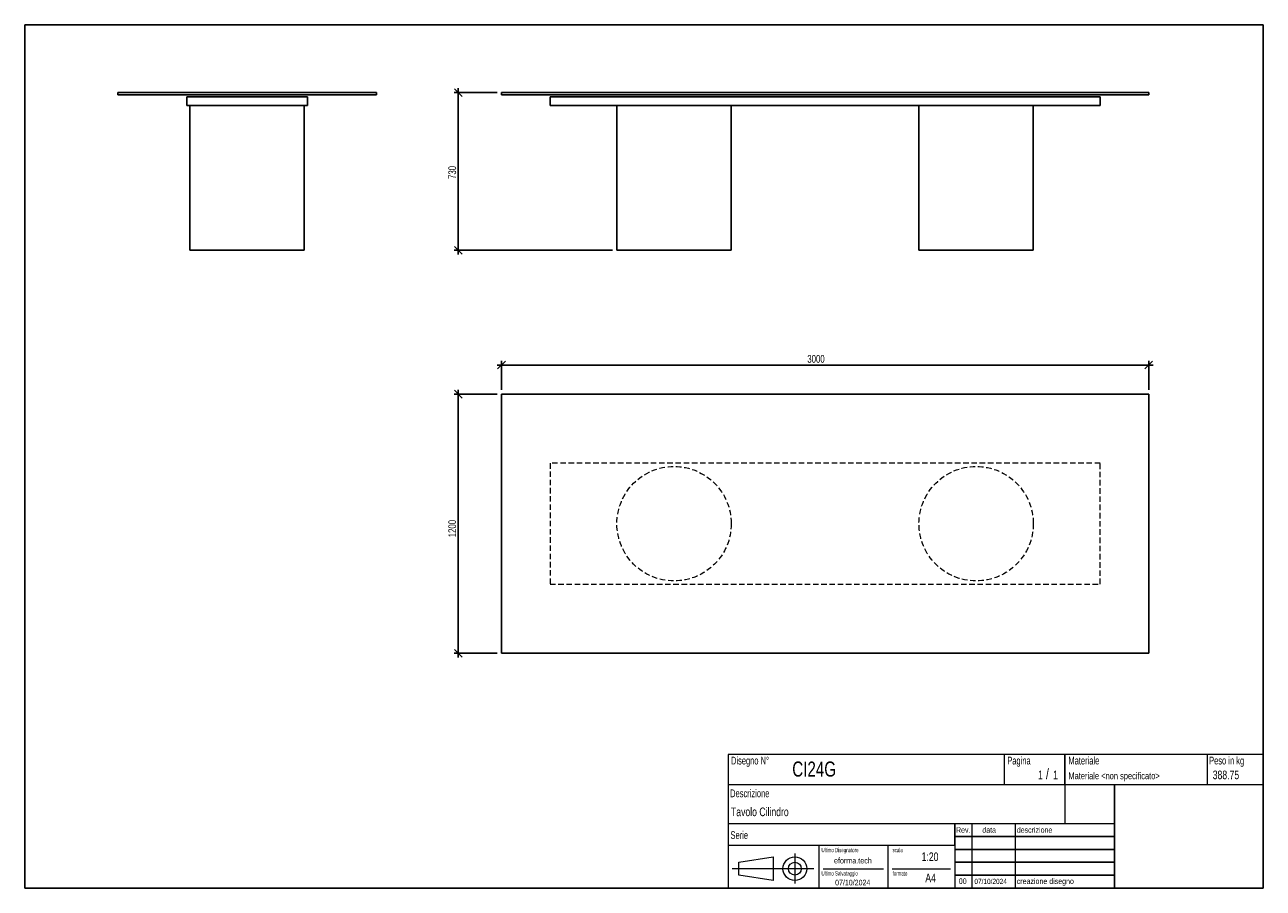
# Model space of a CAD drawing. Header units: millimetres. Extents: x 5 to 292, y 5 to 205.
import ezdxf

# ---------------------------------------------------------------- set-up
doc = ezdxf.new("R2010")
doc.units = ezdxf.units.MM
doc.linetypes.add('HIDDEN', pattern=[1.905, 1.27, -0.635])
doc.layers.add('FORMAT', color=7, linetype='Continuous')
doc.styles.add('SLDTEXTSTYLE0', font='TXT', dxfattribs={"width": 0.605})
doc.styles.add('SLDTEXTSTYLE1', font='TXT', dxfattribs={"width": 0.75})
doc.dimstyles.new('SLDDIMSTYLE0', dxfattribs={"dimtxt": 1.8, "dimasz": 1.8, "dimexe": 0, "dimexo": 0.0625, "dimgap": 0.45, "dimtad": 1, "dimlfac": 20, "dimrnd": 1e-09, "dimzin": 12, "dimdsep": 46, "dimtxsty": 'SLDTEXTSTYLE1', "dimblk1": 'OBLIQUE', "dimblk2": 'OBLIQUE', "dimsah": 1, "dimcen": 0.09, "dimadec": 0, "dimazin": 3, "dimtfac": 1, "dimtmove": 0, "dimatfit": 0, "dimldrblk": 'OBLIQUE', "dimfxl": 0, "dimfrac": 2, "dimtolj": 1, "dimtzin": 12, "dimarcsym": 0})

# ---------------------------------------------------------------- blocks, each defined once
blk = doc.blocks.new('_Oblique')
at = {"color": 0, "linetype": 'ByBlock', "lineweight": -2}
blk.add_line((-0.5, -0.5), (0.5, 0.5), dxfattribs=at)
blk = doc.blocks.new('_D')
at = {"layer": 'FORMAT', "color": 7}
for p, q in [((105.47, 189.28), (105.47, 190.28)), ((114.47, 189.28), (104.47, 189.28)), ((105.47, 189.28), (105.47, 152.78)), ((141.22, 152.78), (104.47, 152.78)), ((105.47, 152.78), (105.47, 151.78))]:
    blk.add_line(p, q, dxfattribs=at)
at = {"layer": 'FORMAT', "color": 7, "xscale": 1.8, "yscale": 1.8}
for p, rotation in [((105.47, 189.28), 270.0000000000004), ((105.47, 152.78), 90.0000000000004)]:
    blk.add_blockref('_Oblique', p, dxfattribs=dict(at, rotation=rotation))
at = {"layer": 'FORMAT', "color": 7, "insert": (103.15, 169.29), "char_height": 1.8, "attachment_point": 1, "rotation": 90, "style": 'SLDTEXTSTYLE1'}
blk.add_mtext('730', dxfattribs=at)
blk = doc.blocks.new('_D_1')
at = {"layer": 'FORMAT', "color": 7}
for p, q in [((114.47, 119.43), (104.47, 119.43)), ((105.47, 119.43), (105.47, 120.43)), ((105.47, 119.43), (105.47, 59.43)), ((114.47, 59.43), (104.47, 59.43)), ((105.47, 59.43), (105.47, 58.43))]:
    blk.add_line(p, q, dxfattribs=at)
at = {"layer": 'FORMAT', "color": 7, "xscale": 1.8, "yscale": 1.8}
for p, rotation in [((105.47, 119.43, 17.25), 270.0000000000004), ((105.47, 59.43, 17.25), 90.0000000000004)]:
    blk.add_blockref('_Oblique', p, dxfattribs=dict(at, rotation=rotation))
at = {"layer": 'FORMAT', "color": 7, "insert": (103.15, 86.3), "char_height": 1.8, "attachment_point": 1, "rotation": 90, "style": 'SLDTEXTSTYLE1'}
blk.add_mtext('1200', dxfattribs=at)
blk = doc.blocks.new('_D_2')
at = {"layer": 'FORMAT', "color": 7}
for p, q in [((115.47, 120.43), (115.47, 127.19)), ((265.47, 120.43), (265.47, 127.19)), ((115.47, 126.19), (114.47, 126.19)), ((265.47, 126.19), (115.47, 126.19)), ((265.47, 126.19), (266.47, 126.19))]:
    blk.add_line(p, q, dxfattribs=at)
at = {"layer": 'FORMAT', "color": 7, "xscale": 1.8, "yscale": 1.8}
blk.add_blockref('_Oblique', (115.47, 126.19, 17.25), dxfattribs=at)
at = {"layer": 'FORMAT', "color": 7, "xscale": 1.8, "yscale": 1.8, "rotation": 180.0000000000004}
blk.add_blockref('_Oblique', (265.47, 126.19, 17.25), dxfattribs=at)
at = {"layer": 'FORMAT', "color": 7, "insert": (186.35, 128.51), "char_height": 1.8, "attachment_point": 1, "style": 'SLDTEXTSTYLE1'}
blk.add_mtext('3000', dxfattribs=at)

msp = doc.modelspace()

# ---------------------------------------------------------------- linework, layer by layer
at = {"color": 7, "linetype": 'Continuous', "lineweight": 25}
for p, q in [((26.53326, 189.2822), (26.53326, 188.7822)), ((26.53326, 189.2822), (86.53326, 189.2822)), ((26.53326, 188.7822), (86.53326, 188.7822)), ((42.53326, 186.2822), (42.53326, 188.2822)), ((42.53326, 188.2822), (70.53326, 188.2822)), ((70.53326, 186.2822), (70.53326, 188.2822)), ((86.53326, 189.2822), (86.53326, 188.7822)), ((115.4706, 189.2822), (115.4706, 188.7822)), ((115.4706, 189.2822), (265.4706, 189.2822)), ((115.4706, 188.7822), (265.4706, 188.7822)), ((126.7206, 188.2822), (254.2206, 188.2822)), ((126.7206, 186.2822), (126.7206, 188.2822)), ((254.2206, 186.2822), (254.2206, 188.2822)), ((265.4706, 189.2822), (265.4706, 188.7822)), ((42.53326, 186.2822), (70.53326, 186.2822)), ((43.28326, 186.2822), (43.28326, 152.7822)), ((69.78326, 152.7822), (69.78326, 186.2822)), ((126.7206, 186.2822), (254.2206, 186.2822)), ((142.2206, 186.2822), (142.2206, 152.7822)), ((168.7206, 152.7822), (168.7206, 186.2822)), ((212.2206, 186.2822), (212.2206, 152.7822)), ((238.7206, 152.7822), (238.7206, 186.2822)), ((43.28326, 152.7822), (69.78326, 152.7822)), ((142.2206, 152.7822), (155.4706, 152.7822)), ((155.4706, 152.7822), (168.7206, 152.7822)), ((212.2206, 152.7822), (225.4706, 152.7822)), ((225.4706, 152.7822), (238.7206, 152.7822)), ((265.4706, 119.43369), (115.4706, 119.43369)), ((115.4706, 119.43369), (115.4706, 59.43369)), ((265.4706, 59.43369), (265.4706, 119.43369)), ((115.4706, 59.43369), (265.4706, 59.43369))]:
    msp.add_line(p, q, dxfattribs=at)
at = {"color": 7, "linetype": 'HIDDEN', "lineweight": 18}
for p, q in [((254.2206, 103.43369), (126.7206, 103.43369)), ((126.7206, 103.43369), (126.7206, 75.43369)), ((254.2206, 75.43369), (254.2206, 103.43369)), ((126.7206, 75.43369), (254.2206, 75.43369))]:
    msp.add_line(p, q, dxfattribs=at)
for centre in [(155.4706, 89.43369), (225.4706, 89.43369)]:
    msp.add_circle(centre, 13.25, dxfattribs=at)
at = {"layer": 'FORMAT', "color": 251, "true_color": 0x484848}
for p, q in [((5, 205), (292, 205)), ((5, 205), (5, 5)), ((292, 205), (292, 5)), ((5, 5), (292, 5))]:
    msp.add_line(p, q, dxfattribs=at)
at = {"layer": 'FORMAT', "color": 251, "lineweight": 18, "true_color": 0x484848}
for p, q in [((292, 36), (168, 36)), ((168, 36), (168, 5)), ((232, 36), (232, 29)), ((279, 36), (279, 29)), ((168, 29), (292, 29)), ((168, 20), (246, 20)), ((224.5, 20), (224.5, 5)), ((234.5, 20), (234.5, 5)), ((246, 20), (257.5, 20)), ((168, 15), (220.5, 15)), ((189, 15), (189, 5)), ((205, 15), (205, 5)), ((220.5, 15), (220.5, 5)), ((170.45232, 11.02842), (178.45232, 12.27842)), ((178.45232, 12.27842), (178.45232, 6.77842)), ((183.46023, 13.04077), (183.46023, 6.06051)), ((187.88291, 9.52842), (168.89345, 9.52842)), ((170.45232, 8.02842), (170.45232, 11.02842)), ((190, 9.5), (204, 9.5)), ((206, 9.5), (219.5, 9.5)), ((178.45232, 6.77842), (170.45232, 8.02842))]:
    msp.add_line(p, q, dxfattribs=at)
at = {"layer": 'FORMAT', "color": 7}
for p, q in [((246, 29), (246, 36)), ((257.5, 20), (257.5, 29)), ((220.5, 15), (220.5, 20)), ((257.5, 5), (257.5, 20)), ((220.5, 17), (257.5, 17)), ((220.5, 14), (257.5, 14)), ((220.5, 11), (257.5, 11)), ((220.5, 8), (257.5, 8)), ((220.5, 5), (257.5, 5))]:
    msp.add_line(p, q, dxfattribs=at)
at = {"layer": 'FORMAT', "color": 7, "lineweight": 18}
msp.add_line((246, 29), (246, 20), dxfattribs=at)
at = {"layer": 'FORMAT', "color": 251, "lineweight": 18, "true_color": 0x484848}
for radius in [2.75, 1.5]:
    msp.add_circle((183.46023, 9.52842), radius, dxfattribs=at)

# ---------------------------------------------------------------- texts
at = {"color": 18, "linetype": 'Continuous', "lineweight": 0, "true_color": 0x060606, "insert": (280.29073, 32.24796), "char_height": 2, "attachment_point": 1, "style": 'SLDTEXTSTYLE1'}
msp.add_mtext('388.75', dxfattribs=at)
at = {"layer": 'FORMAT', "color": 18, "true_color": 0x060606}
for s, insert, char_height, attachment_point, style in [('Disegno N°', (168.65209, 35.46055), 1.8, 1, 'SLDTEXTSTYLE0'), ('Pagina', (232.68578, 35.4642), 1.8, 1, 'SLDTEXTSTYLE0'), ('Materiale', (246.84637, 35.4642), 1.8, 1, 'SLDTEXTSTYLE0'), ('Peso in kg', (279.45834, 35.4642), 1.8, 1, 'SLDTEXTSTYLE0'), ('CI24G', (182.85785, 34.35127), 3.5, 1, 'SLDTEXTSTYLE1'), ('1', (239.82456, 32.24796), 2, 1, 'SLDTEXTSTYLE1'), ('/', (241.64155, 32.74597), 2.5, 1, 'SLDTEXTSTYLE1'), ('1', (243.32047, 32.24796), 2, 1, 'SLDTEXTSTYLE1'), ('Materiale <non specificato>', (246.84637, 31.8349), 1.5875, 1, 'SLDTEXTSTYLE1'), ('Descrizione', (168.45959, 27.87301), 1.8, 1, 'SLDTEXTSTYLE0'), ('Tavolo Cilindro', (168.65209, 23.69153), 2, 1, 'SLDTEXTSTYLE1'), ('Serie', (168.54671, 18.20074), 1.8, 1, 'SLDTEXTSTYLE0'), ('Rev.', (220.80434, 19.14061), 1.3, 1, 'SLDTEXTSTYLE1'), ('data', (226.90583, 19.14061), 1.3, 1, 'SLDTEXTSTYLE1'), ('descrizione', (234.88928, 19.14061), 1.3, 1, 'SLDTEXTSTYLE1'), ('Ultimo Disegnatore', (189.61829, 14.3444), 1, 1, 'SLDTEXTSTYLE0'), ('scala', (206.10636, 14.3444), 1, 1, 'SLDTEXTSTYLE0'), ('1:20', (212.8317, 13.28812), 2, 1, 'SLDTEXTSTYLE1'), ('Ultimo Salvataggio', (189.61829, 8.93841), 1, 1, 'SLDTEXTSTYLE0'), ('formato', (206.10636, 8.93841), 1, 1, 'SLDTEXTSTYLE0'), ('07/10/2024', (196.86819, 6.95548), 1.3, 2, 'SLDTEXTSTYLE1'), ('A4', (213.69281, 8.39825), 2, 1, 'SLDTEXTSTYLE1'), ('00', (221.45534, 7.2775), 1.3, 1, 'SLDTEXTSTYLE1'), ('07/10/2024', (225.06555, 7.1779), 1.2, 1, 'SLDTEXTSTYLE1'), ('creazione disegno', (234.88928, 7.2775), 1.3, 1, 'SLDTEXTSTYLE1')]:
    msp.add_mtext(s, dxfattribs=dict(at, insert=insert, char_height=char_height, attachment_point=attachment_point, style=style))
at = {"layer": 'FORMAT', "color": 18, "true_color": 0x020202, "insert": (196.90354, 12.06285), "char_height": 1.3229167, "attachment_point": 2, "style": 'SLDTEXTSTYLE1'}
msp.add_mtext('eforma.tech', dxfattribs=at)

# ---------------------------------------------------------------- dimensions: what is measured, and where the dimension line sits
at = {"layer": 'FORMAT', "color": 7}
for base, p1, p2, picture, middle in [((105.4706, 152.7822), (115.4706, 189.2822), (142.2206, 152.7822), '_D', (105.4706, 171.28623)), ((105.4706, 59.43369), (115.4706, 119.43369), (115.4706, 59.43369), '_D_1', (105.4706, 88.96123))]:
    dim = msp.add_linear_dim(base=base, p1=p1, p2=p2, angle=90, dimstyle='SLDDIMSTYLE0', dxfattribs=at)
    dim.commit()
    dim.dimension.update_dxf_attribs({"geometry": picture, "text_midpoint": middle, "dimtype": 160})
dim = msp.add_linear_dim(base=(115.4706, 126.18806), p1=(265.4706, 119.43369), p2=(115.4706, 119.43369), dimstyle='SLDDIMSTYLE0', dxfattribs=at)
dim.commit()
dim.dimension.update_dxf_attribs({"geometry": '_D_2', "text_midpoint": (189.01175, 126.18806), "dimtype": 160})

doc.saveas('drawing.dxf')
